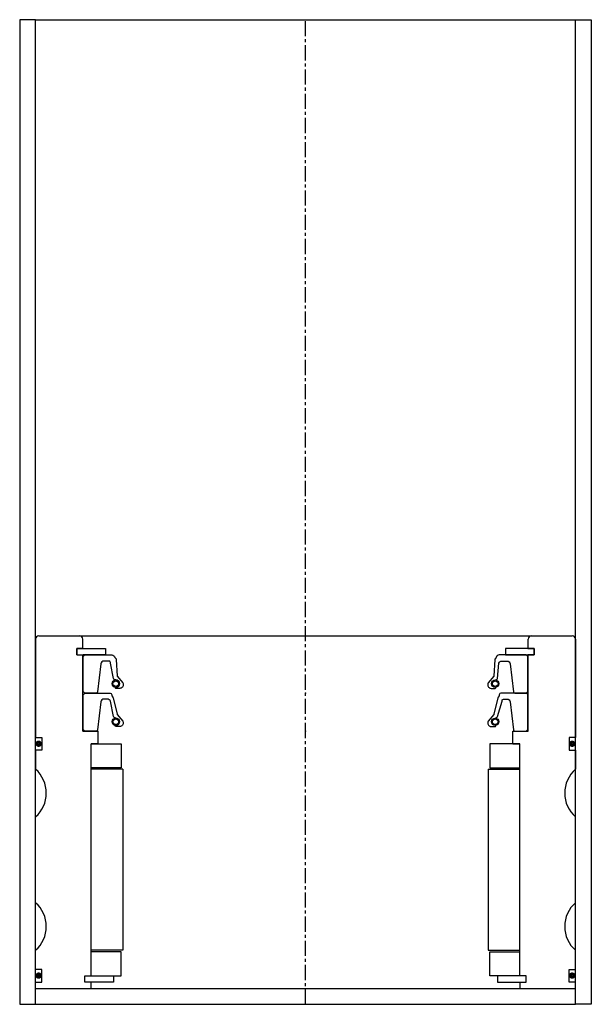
# Model space of a CAD drawing. Extents: x 72 to 252, y -4 to 306.
import ezdxf

# ---------------------------------------------------------------- set-up
doc = ezdxf.new("R2010")
doc.units = 0
doc.header["$LTSCALE"] = 0.15
doc.linetypes.add('CENTER', pattern=[50.8, 31.75, -6.35, 6.35, -6.35])
doc.layers.get('0').update_dxf_attribs({"linetype": 'CONTINUOUS'})
doc.layers.add('CENTER', color=9, linetype='CENTER')

msp = doc.modelspace()

# ---------------------------------------------------------------- linework, layer by layer
for p, q in [((77.47, 305.51), (72.47, 305.51)), ((72.47, 305.51), (72.47, -4.49)), ((77.47, 305.51), (247.47, 305.51)), ((77.47, -4.49), (77.47, 305.51)), ((247.47, -4.49), (247.47, 305.51)), ((247.47, 305.51), (252.47, 305.51)), ((252.47, 305.51), (252.47, -4.49)), ((77.47, 110.51), (77.47, 79.51)), ((78.47, 111.51), (246.47, 111.51)), ((92.37, 107.51), (92.37, 110.51)), ((232.57, 107.51), (232.57, 110.51)), ((247.47, 110.51), (247.47, 79.51)), ((90.47, 105.51), (90.47, 107.51)), ((90.47, 107.51), (92.37, 107.51)), ((90.47, 105.51), (90.47, 107.51)), ((90.47, 107.51), (92.37, 107.51)), ((92.47, 107.51), (90.47, 107.51)), ((90.47, 107.51), (90.47, 105.51)), ((90.47, 105.51), (92.37, 105.51)), ((90.47, 105.51), (92.37, 105.51)), ((90.47, 105.51), (92.47, 105.51)), ((92.37, 81.51), (92.37, 105.51)), ((92.47, 107.51), (99.47, 107.51)), ((94.72, 105.51), (92.47, 105.51)), ((99.47, 105.51), (92.47, 105.51)), ((99.47, 107.51), (99.47, 105.51)), ((232.47, 107.51), (225.47, 107.51)), ((225.47, 107.51), (225.47, 105.51)), ((225.47, 105.51), (232.47, 105.51)), ((230.22, 105.51), (232.47, 105.51)), ((232.47, 107.51), (234.47, 107.51)), ((234.47, 105.51), (232.47, 105.51)), ((232.57, 107.51), (234.47, 107.51)), ((234.47, 107.51), (232.57, 107.51)), ((234.47, 107.51), (232.57, 107.51)), ((232.57, 81.51), (232.57, 105.51)), ((232.57, 105.51), (234.47, 105.51)), ((234.47, 105.51), (232.57, 105.51)), ((234.47, 105.51), (232.57, 105.51)), ((234.47, 105.51), (234.47, 107.51)), ((234.47, 105.51), (234.47, 107.51)), ((234.47, 105.51), (234.47, 107.51)), ((234.47, 107.51), (234.47, 105.51)), ((92.37, 81.51), (97.22, 81.51)), ((97.22, 77.51), (97.22, 81.51)), ((227.72, 77.51), (227.72, 81.51)), ((227.72, 81.51), (232.57, 81.51)), ((77.47, 79.51), (79.47, 79.51)), ((79.47, 79.51), (79.47, 75.51)), ((94.97, 4.51), (94.97, 77.51)), ((97.22, 77.51), (94.97, 77.51)), ((94.97, 4.51), (94.97, 77.51)), ((94.97, 4.51), (94.97, 77.51)), ((94.97, 77.51), (104.47, 77.51)), ((104.47, 77.51), (104.47, 70.01)), ((229.97, 77.51), (220.47, 77.51)), ((220.47, 77.51), (220.47, 70.01)), ((227.72, 77.51), (229.97, 77.51)), ((227.72, 77.51), (229.97, 77.51)), ((229.97, 4.51), (229.97, 77.51)), ((229.97, 4.51), (229.97, 77.51)), ((229.97, 4.51), (229.97, 77.51)), ((229.97, 4.51), (229.97, 77.51)), ((247.47, 79.51), (245.47, 79.51)), ((245.47, 79.51), (245.47, 75.51)), ((79.47, 75.51), (77.47, 75.51)), ((77.47, 75.51), (77.47, 69.51)), ((245.47, 75.51), (247.47, 75.51)), ((247.47, 75.51), (247.47, 69.51)), ((104.47, 70.01), (94.97, 70.01)), ((104.97, 69.51), (94.97, 69.51)), ((104.97, 69.51), (104.97, 12.51)), ((219.97, 69.51), (219.97, 12.51)), ((219.97, 69.51), (229.97, 69.51)), ((220.47, 70.01), (229.97, 70.01)), ((77.47, 27.51), (77.47, 54.51)), ((247.47, 27.51), (247.47, 54.51)), ((77.47, 6.51), (77.47, 12.51)), ((104.97, 12.51), (94.97, 12.51)), ((219.97, 12.51), (229.97, 12.51)), ((247.47, 6.51), (247.47, 12.51)), ((104.47, 12.01), (94.97, 12.01)), ((104.47, 4.51), (104.47, 12.01)), ((220.47, 4.51), (220.47, 12.01)), ((220.47, 12.01), (229.97, 12.01)), ((79.47, 6.51), (77.47, 6.51)), ((79.47, 2.51), (79.47, 6.51)), ((245.47, 2.51), (245.47, 6.51)), ((245.47, 6.51), (247.47, 6.51)), ((92.97, 2.51), (92.97, 4.51)), ((92.97, 4.51), (94.97, 4.51)), ((92.97, 2.51), (92.97, 4.51)), ((92.97, 4.51), (94.97, 4.51)), ((92.97, 2.51), (92.97, 4.51)), ((92.97, 4.51), (94.97, 4.51)), ((94.97, 4.51), (101.97, 4.51)), ((101.97, 4.51), (101.97, 2.51)), ((101.97, 4.51), (104.47, 4.51)), ((222.97, 4.51), (220.47, 4.51)), ((229.97, 4.51), (222.97, 4.51)), ((222.97, 4.51), (222.97, 2.51)), ((231.97, 4.51), (229.97, 4.51)), ((231.97, 4.51), (229.97, 4.51)), ((231.97, 4.51), (229.97, 4.51)), ((231.97, 4.51), (229.97, 4.51)), ((231.97, 2.51), (231.97, 4.51)), ((231.97, 2.51), (231.97, 4.51)), ((231.97, 2.51), (231.97, 4.51)), ((231.97, 2.51), (231.97, 4.51)), ((77.47, 0.51), (77.47, 2.51)), ((77.47, 2.51), (79.47, 2.51)), ((77.47, 0.51), (247.47, 0.51)), ((94.97, 2.51), (92.97, 2.51)), ((94.97, 2.51), (92.97, 2.51)), ((94.97, 2.51), (92.97, 2.51)), ((94.97, 0.51), (94.97, 2.51)), ((101.97, 2.51), (94.97, 2.51)), ((222.97, 2.51), (229.97, 2.51)), ((229.97, 2.51), (231.97, 2.51)), ((229.97, 2.51), (229.97, 0.51)), ((229.97, 2.51), (231.97, 2.51)), ((229.97, 2.51), (231.97, 2.51)), ((229.97, 2.51), (231.97, 2.51)), ((247.47, 2.51), (245.47, 2.51)), ((247.47, 0.51), (247.47, 2.51)), ((72.47, -4.49), (77.47, -4.49)), ((77.47, -4.49), (247.47, -4.49)), ((252.47, -4.49), (247.47, -4.49))]:
    msp.add_line(p, q)
for points in [[(92.47, 94.01), (92.47, 105.01), (92.97, 105.51), (101.48, 105.51, -0.36857), (102.47, 104.67), (102.8, 104.26, 0.118812), (102.89, 104.04), (103.16, 98.85, -0.045671), (103.21, 98.78), (104.94, 96.69, -0.429276), (104.47, 95.09, -0.114819), (104.05, 94.98), (102.73, 94.98, -1), (102.73, 95.3, 1), (102.73, 97.64, -0.279673), (101.99, 98.09), (101.06, 102.91, 0.461841), (100.61, 103.6), (99.02, 103.6, 0.376695), (98.03, 102.73), (97.01, 93.94, -0.377251), (96.51, 93.51), (92.97, 93.51)], [(232.47, 94.01), (232.47, 105.01), (231.97, 105.51), (223.46, 105.51, 0.36857), (222.48, 104.67), (222.15, 104.26, -0.118812), (222.06, 104.04), (221.78, 98.85, 0.045671), (221.73, 98.78), (220.01, 96.69, 0.429276), (220.47, 95.09, 0.114819), (220.89, 94.98), (222.21, 94.98, 1), (222.21, 95.3, -1), (222.21, 97.64, 0.279673), (222.95, 98.09), (223.38, 102.91, -0.323214), (224.33, 103.6), (225.93, 103.6, -0.376695), (226.92, 102.73), (227.93, 93.94, 0.377251), (228.43, 93.51), (231.97, 93.51)], [(92.47, 82.01), (92.47, 93.01), (92.97, 93.51), (100.98, 93.51, -0.49154), (101.47, 92.67), (101.8, 92.25, 0.118812), (101.89, 92.04), (103.16, 86.85, -0.045671), (103.21, 86.77), (104.94, 84.69, -0.429276), (104.47, 83.09, -0.114819), (104.05, 82.98), (102.73, 82.98, -1), (102.73, 83.3, 1), (102.73, 85.64, -0.279673), (101.99, 86.09), (101.06, 90.91, 0.323214), (100.11, 91.6), (99.02, 91.6, 0.376695), (98.03, 90.73), (97.01, 81.94, -0.377251), (96.51, 81.51), (92.97, 81.51)], [(232.47, 82.01), (232.47, 93.01), (231.97, 93.51), (223.96, 93.51, 0.49154), (223.48, 92.67), (223.15, 92.25, -0.118812), (223.06, 92.04), (221.78, 86.85, 0.045671), (221.73, 86.77), (220.01, 84.69, 0.429276), (220.47, 83.09, 0.114819), (220.89, 82.98), (222.21, 82.98, 1), (222.21, 83.3, -1), (222.21, 85.64, 0.279673), (222.95, 86.09), (224.38, 90.91, -0.461841), (224.83, 91.6), (225.93, 91.6, -0.376695), (226.92, 90.73), (227.93, 81.94, 0.377251), (228.43, 81.51), (231.97, 81.51)]]:
    msp.add_lwpolyline(points, format="xyb", close=True)
at = {"const_width": 0.95}
for points in [[(78.96, 77.55, -1), (77.91, 77.55, -1)], [(246.96, 77.55, -1), (245.91, 77.55, -1)], [(78.96, 4.55, -1), (77.91, 4.55, -1)], [(246.96, 4.55, -1), (245.91, 4.55, -1)]]:
    msp.add_lwpolyline(points, format="xyb", close=True, dxfattribs=at)
for centre, radius in [((102.73, 96.47), 1.17), ((102.73, 96.47), 0.881), ((222.21, 96.47), 1.17), ((222.21, 96.47), 0.881), ((102.73, 84.47), 1.17), ((102.73, 84.47), 0.881), ((222.21, 84.47), 1.17), ((222.21, 84.47), 0.881)]:
    msp.add_circle(centre, radius)
for centre, radius, start, end in [((78.47, 110.51), 1, 90, 180), ((91.37, 110.51), 1, 0, 90), ((233.57, 110.51), 1, 90, 180), ((246.47, 110.51), 1, 0, 90), ((70.86, 62.01), 10, 311.4096, 48.5904), ((254.09, 62.01), 10, 131.4096, 228.5904), ((70.86, 20.01), 10, 311.4096, 48.5904), ((254.09, 20.01), 10, 131.4096, 228.5904)]:
    msp.add_arc(centre, radius, start, end)
for p in [(162.47, 93.51), (162.47, 93.51), (162.47, 81.51), (162.47, 81.51)]:
    msp.add_point(p)
at = {"layer": 'CENTER'}
msp.add_line((162.47, -4.49), (162.47, 305.51), dxfattribs=at)

doc.saveas('drawing.dxf')
